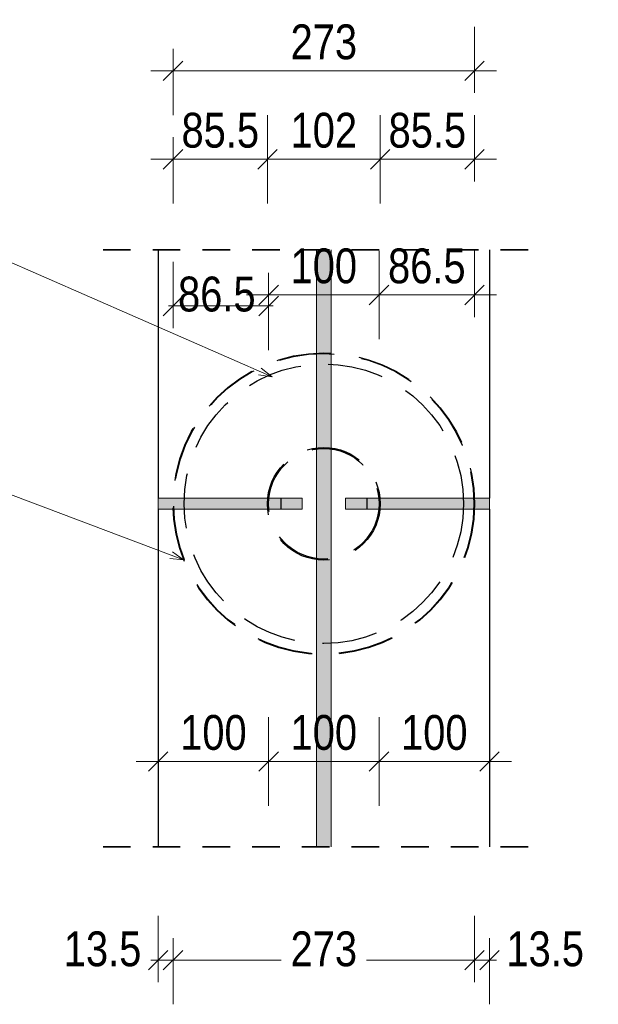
# Model space of a CAD drawing. Header units: millimetres. Extents: x -74 to 79, y 0 to 54.
# Tile 151 of 164: x 41.02 to 43.64, y 29.93 to 34.38. Entities that reach past the tile are written whole.
import ezdxf

# ---------------------------------------------------------------- set-up
doc = ezdxf.new("R2010")
doc.units = ezdxf.units.MM
doc.linetypes.add('HIDDEN', pattern=[0.375, 0.25, -0.125])
doc.linetypes.add('HIDDENX2', pattern=[0.75, 0.5, -0.25])
for name, color, linetype, lineweight in [('01_Neubau Beschriftung', 7, 'Continuous', 20), ('01_Neubau Türen-Fassade', 7, 'Continuous', 20), ('11_Koordinaten zur Einordnung - nicht mit drucken', 7, 'Continuous', 20), ('Achsen', 7, 'Continuous', 20)]:
    doc.layers.add(name, color=color, linetype=linetype, lineweight=lineweight)
doc.styles.add('Arial Narrow', font='ARIALN.TTF')
doc.dimstyles.new('Arch_Strakon_dimstyle', dxfattribs={"dimtxt": 15.75, "dimasz": 1, "dimexe": 1.25, "dimexo": 0.0625, "dimgap": 1, "dimtad": 0, "dimdec": 3, "dimzin": 12, "dimdsep": 46, "dimtxsty": 'Arial Narrow', "dimblk": 'Arrowhead_Tick', "dimsah": 1, "dimcen": 0, "dimse1": 1, "dimse2": 1, "dimclrd": 6, "dimclrt": 2, "dimazin": 0, "dimtfac": 1, "dimtdec": 4, "dimtmove": 0, "dimatfit": 3, "dimldrblk": 'NONE', "dimfxl": 1, "dimtvp": 1, "dimtolj": 1, "dimtzin": 0, "dimlwd": 13, "dimarcsym": 2})

# ---------------------------------------------------------------- blocks, each defined once
blk = doc.blocks.new('Arrowhead_Tick')
at = {"color": 0, "linetype": 'Continuous', "lineweight": -2}
for p, q in [((0, 20), (0, -10)), ((-1, 0), (0, 0)), ((10, 0), (0, 0))]:
    blk.add_line(p, q, dxfattribs=at)
at = {"color": 2, "linetype": 'Continuous', "lineweight": 35}
blk.add_line((4.42, 4.42), (-4.42, -4.42), dxfattribs=at)
blk = doc.blocks.new('*D283')
at = {"color": 6, "linetype": 'Continuous', "lineweight": 13}
for p, q in [((41.6366, 30.1291), (41.6266, 30.1291)), ((41.6466, 30.1291), (41.7138, 30.1291)), ((41.7238, 30.1291), (41.7338, 30.1291))]:
    blk.add_line(p, q, dxfattribs=at)
at = {"layer": 'Defpoints', "color": 0}
for p in [(41.7138, 32.194), (41.6466, 30.6418), (41.7138, 30.1291)]:
    blk.add_point(p, dxfattribs=at)
at = {"color": 6, "lineweight": 13, "xscale": 0.01, "yscale": 0.01, "zscale": 0.01}
blk.add_blockref('Arrowhead_Tick', (41.6466, 30.1291), dxfattribs=at)
at = {"color": 6, "lineweight": 13, "xscale": 0.01, "yscale": 0.01, "zscale": 0.01, "rotation": 180}
blk.add_blockref('Arrowhead_Tick', (41.7138, 30.1291), dxfattribs=at)
at = {"color": 2, "lineweight": 35, "insert": (41.3946, 30.1791), "char_height": 0.1575, "attachment_point": 5, "style": 'Arial Narrow'}
blk.add_mtext('\\A1;13.5', dxfattribs=at)
blk = doc.blocks.new('_None')
blk = doc.blocks.new('*D284')
at = {"color": 6, "linetype": 'Continuous', "lineweight": 13}
for p, q in [((41.7238, 30.1291), (42.2026, 30.1291)), ((43.0688, 30.1291), (42.5901, 30.1291))]:
    blk.add_line(p, q, dxfattribs=at)
at = {"layer": 'Defpoints', "color": 0}
for p in [(41.7138, 32.194), (43.0788, 32.194), (43.0788, 30.1291)]:
    blk.add_point(p, dxfattribs=at)
at = {"color": 6, "lineweight": 13, "xscale": 0.01, "yscale": 0.01, "zscale": 0.01}
for p, rotation in [((43.0788, 30.1291), 359.9999999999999), ((41.7138, 30.1291), 179.9999999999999)]:
    blk.add_blockref('Arrowhead_Tick', p, dxfattribs=dict(at, rotation=rotation))
at = {"color": 2, "lineweight": 35, "insert": (42.3963, 30.1791), "char_height": 0.1575, "attachment_point": 5, "style": 'Arial Narrow'}
blk.add_mtext('\\A1;273', dxfattribs=at)
blk = doc.blocks.new('*D285')
at = {"color": 6, "linetype": 'Continuous', "lineweight": 13}
for p, q in [((43.0688, 30.1291), (43.0588, 30.1291)), ((43.0788, 30.1291), (43.1466, 30.1291)), ((43.1566, 30.1291), (43.1666, 30.1291))]:
    blk.add_line(p, q, dxfattribs=at)
at = {"layer": 'Defpoints', "color": 0}
for p in [(43.0788, 32.194), (43.1466, 30.6418), (43.1466, 30.1291)]:
    blk.add_point(p, dxfattribs=at)
at = {"color": 6, "lineweight": 13, "xscale": 0.01, "yscale": 0.01, "zscale": 0.01}
for p, rotation in [((43.0788, 30.1291), 1.202060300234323e-11), ((43.1466, 30.1291), 180.000000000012)]:
    blk.add_blockref('Arrowhead_Tick', p, dxfattribs=dict(at, rotation=rotation))
at = {"color": 2, "lineweight": 35, "insert": (43.3986, 30.1791), "char_height": 0.1575, "attachment_point": 5, "style": 'Arial Narrow'}
blk.add_mtext('\\A1;13.5', dxfattribs=at)
blk = doc.blocks.new('*D289')
at = {"color": 6, "linetype": 'Continuous', "lineweight": 13}
blk.add_line((41.6566, 31.0278), (42.1363, 31.0278), dxfattribs=at)
at = {"layer": 'Defpoints', "color": 0}
for p in [(41.6466, 33.3426), (42.1463, 32.194), (42.1463, 31.0278)]:
    blk.add_point(p, dxfattribs=at)
at = {"color": 6, "lineweight": 13, "xscale": 0.01, "yscale": 0.01, "zscale": 0.01}
blk.add_blockref('Arrowhead_Tick', (42.1463, 31.0278), dxfattribs=at)
at = {"color": 6, "lineweight": 13, "xscale": 0.01, "yscale": 0.01, "zscale": 0.01, "rotation": 180}
blk.add_blockref('Arrowhead_Tick', (41.6466, 31.0278), dxfattribs=at)
at = {"color": 2, "lineweight": 35, "insert": (41.8965, 31.1582), "char_height": 0.1575, "attachment_point": 5, "style": 'Arial Narrow'}
blk.add_mtext('\\A1;100', dxfattribs=at)
blk = doc.blocks.new('*D290')
at = {"color": 6, "linetype": 'Continuous', "lineweight": 13}
blk.add_line((42.1563, 31.0278), (42.6363, 31.0278), dxfattribs=at)
at = {"layer": 'Defpoints', "color": 0}
for p in [(42.1463, 32.194), (42.6463, 32.194), (42.6463, 31.0278)]:
    blk.add_point(p, dxfattribs=at)
at = {"color": 6, "lineweight": 13, "xscale": 0.01, "yscale": 0.01, "zscale": 0.01}
for p, rotation in [((42.6463, 31.0278), 359.9999999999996), ((42.1463, 31.0278), 179.9999999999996)]:
    blk.add_blockref('Arrowhead_Tick', p, dxfattribs=dict(at, rotation=rotation))
at = {"color": 2, "lineweight": 35, "insert": (42.3963, 31.1582), "char_height": 0.1575, "attachment_point": 5, "style": 'Arial Narrow'}
blk.add_mtext('\\A1;100', dxfattribs=at)
blk = doc.blocks.new('*D291')
at = {"color": 6, "linetype": 'Continuous', "lineweight": 13}
blk.add_line((42.6563, 31.0278), (43.1366, 31.0278), dxfattribs=at)
at = {"layer": 'Defpoints', "color": 0}
for p in [(43.1466, 33.3426), (42.6463, 32.194), (43.1466, 31.0278)]:
    blk.add_point(p, dxfattribs=at)
at = {"color": 6, "lineweight": 13, "xscale": 0.01, "yscale": 0.01, "zscale": 0.01}
blk.add_blockref('Arrowhead_Tick', (43.1466, 31.0278), dxfattribs=at)
at = {"color": 6, "lineweight": 13, "xscale": 0.01, "yscale": 0.01, "zscale": 0.01, "rotation": 180}
blk.add_blockref('Arrowhead_Tick', (42.6463, 31.0278), dxfattribs=at)
at = {"color": 2, "lineweight": 35, "insert": (42.8965, 31.1582), "char_height": 0.1575, "attachment_point": 5, "style": 'Arial Narrow'}
blk.add_mtext('\\A1;100', dxfattribs=at)
blk = doc.blocks.new('*D292')
at = {"color": 6, "linetype": 'Continuous', "lineweight": 13}
for p, q in [((41.7038, 33.0889), (41.6938, 33.0889)), ((41.7138, 33.0889), (42.1463, 33.0889)), ((42.1563, 33.0889), (42.1663, 33.0889))]:
    blk.add_line(p, q, dxfattribs=at)
at = {"layer": 'Defpoints', "color": 0}
for p in [(42.1463, 33.0889), (41.7138, 32.194), (42.1463, 32.194)]:
    blk.add_point(p, dxfattribs=at)
at = {"color": 6, "lineweight": 13, "xscale": 0.01, "yscale": 0.01, "zscale": 0.01}
blk.add_blockref('Arrowhead_Tick', (41.7138, 33.0889), dxfattribs=at)
at = {"color": 6, "lineweight": 13, "xscale": 0.01, "yscale": 0.01, "zscale": 0.01, "rotation": 180}
blk.add_blockref('Arrowhead_Tick', (42.1463, 33.0889), dxfattribs=at)
at = {"color": 2, "lineweight": 35, "insert": (41.9118, 33.1418), "char_height": 0.1575, "attachment_point": 5, "style": 'Arial Narrow'}
blk.add_mtext('\\A1;86.5', dxfattribs=at)
blk = doc.blocks.new('*D293')
at = {"color": 6, "linetype": 'Continuous', "lineweight": 13}
blk.add_line((42.1563, 33.1389), (42.6363, 33.1389), dxfattribs=at)
at = {"layer": 'Defpoints', "color": 0}
for p in [(42.6463, 33.1389), (42.1463, 32.194), (42.6463, 32.194)]:
    blk.add_point(p, dxfattribs=at)
at = {"color": 6, "lineweight": 13, "xscale": 0.01, "yscale": 0.01, "zscale": 0.01}
blk.add_blockref('Arrowhead_Tick', (42.6463, 33.1389), dxfattribs=at)
at = {"color": 6, "lineweight": 13, "xscale": 0.01, "yscale": 0.01, "zscale": 0.01, "rotation": 180}
blk.add_blockref('Arrowhead_Tick', (42.1463, 33.1389), dxfattribs=at)
at = {"color": 2, "lineweight": 35, "insert": (42.3963, 33.2693), "char_height": 0.1575, "attachment_point": 5, "style": 'Arial Narrow'}
blk.add_mtext('\\A1;100', dxfattribs=at)
blk = doc.blocks.new('*D294')
at = {"color": 6, "linetype": 'Continuous', "lineweight": 13}
blk.add_line((42.6563, 33.1389), (43.0688, 33.1389), dxfattribs=at)
at = {"layer": 'Defpoints', "color": 0}
for p in [(43.0788, 33.1389), (42.6463, 32.194), (43.0788, 32.194)]:
    blk.add_point(p, dxfattribs=at)
at = {"color": 6, "lineweight": 13, "xscale": 0.01, "yscale": 0.01, "zscale": 0.01}
blk.add_blockref('Arrowhead_Tick', (43.0788, 33.1389), dxfattribs=at)
at = {"color": 6, "lineweight": 13, "xscale": 0.01, "yscale": 0.01, "zscale": 0.01, "rotation": 180}
blk.add_blockref('Arrowhead_Tick', (42.6463, 33.1389), dxfattribs=at)
at = {"color": 2, "lineweight": 35, "insert": (42.8626, 33.2693), "char_height": 0.1575, "attachment_point": 5, "style": 'Arial Narrow'}
blk.add_mtext('\\A1;86.5', dxfattribs=at)
blk = doc.blocks.new('*D296')
at = {"color": 6, "linetype": 'Continuous', "lineweight": 13}
blk.add_line((41.7238, 33.7527), (42.1313, 33.7527), dxfattribs=at)
at = {"layer": 'Defpoints', "color": 0}
for p in [(42.1413, 33.7527), (41.7138, 32.194), (42.1413, 32.194)]:
    blk.add_point(p, dxfattribs=at)
at = {"color": 6, "lineweight": 13, "xscale": 0.01, "yscale": 0.01, "zscale": 0.01}
blk.add_blockref('Arrowhead_Tick', (42.1413, 33.7527), dxfattribs=at)
at = {"color": 6, "lineweight": 13, "xscale": 0.01, "yscale": 0.01, "zscale": 0.01, "rotation": 180}
blk.add_blockref('Arrowhead_Tick', (41.7138, 33.7527), dxfattribs=at)
at = {"color": 2, "lineweight": 35, "insert": (41.9276, 33.8831), "char_height": 0.1575, "attachment_point": 5, "style": 'Arial Narrow'}
blk.add_mtext('\\A1;85.5', dxfattribs=at)
blk = doc.blocks.new('*D297')
at = {"color": 6, "linetype": 'Continuous', "lineweight": 13}
blk.add_line((42.1513, 33.7527), (42.6413, 33.7527), dxfattribs=at)
at = {"layer": 'Defpoints', "color": 0}
for p in [(42.6513, 33.7527), (42.1413, 32.194), (42.6513, 32.194)]:
    blk.add_point(p, dxfattribs=at)
at = {"color": 6, "lineweight": 13, "xscale": 0.01, "yscale": 0.01, "zscale": 0.01}
for p, rotation in [((42.6513, 33.7527), 359.9999999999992), ((42.1413, 33.7527), 179.9999999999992)]:
    blk.add_blockref('Arrowhead_Tick', p, dxfattribs=dict(at, rotation=rotation))
at = {"color": 2, "lineweight": 35, "insert": (42.3963, 33.8831), "char_height": 0.1575, "attachment_point": 5, "style": 'Arial Narrow'}
blk.add_mtext('\\A1;102', dxfattribs=at)
blk = doc.blocks.new('*D298')
at = {"color": 6, "linetype": 'Continuous', "lineweight": 13}
blk.add_line((42.6613, 33.7527), (43.0688, 33.7527), dxfattribs=at)
at = {"layer": 'Defpoints', "color": 0}
for p in [(43.0788, 33.7527), (42.6513, 32.194), (43.0788, 32.194)]:
    blk.add_point(p, dxfattribs=at)
at = {"color": 6, "lineweight": 13, "xscale": 0.01, "yscale": 0.01, "zscale": 0.01}
blk.add_blockref('Arrowhead_Tick', (43.0788, 33.7527), dxfattribs=at)
at = {"color": 6, "lineweight": 13, "xscale": 0.01, "yscale": 0.01, "zscale": 0.01, "rotation": 180}
blk.add_blockref('Arrowhead_Tick', (42.6513, 33.7527), dxfattribs=at)
at = {"color": 2, "lineweight": 35, "insert": (42.8651, 33.8831), "char_height": 0.1575, "attachment_point": 5, "style": 'Arial Narrow'}
blk.add_mtext('\\A1;85.5', dxfattribs=at)
blk = doc.blocks.new('*D299')
at = {"color": 6, "linetype": 'Continuous', "lineweight": 13}
blk.add_line((41.7238, 34.1527), (43.0688, 34.1527), dxfattribs=at)
at = {"layer": 'Defpoints', "color": 0}
for p in [(43.0788, 34.1527), (41.7138, 32.194), (43.0788, 32.194)]:
    blk.add_point(p, dxfattribs=at)
at = {"color": 6, "lineweight": 13, "xscale": 0.01, "yscale": 0.01, "zscale": 0.01}
blk.add_blockref('Arrowhead_Tick', (43.0788, 34.1527), dxfattribs=at)
at = {"color": 6, "lineweight": 13, "xscale": 0.01, "yscale": 0.01, "zscale": 0.01, "rotation": 180}
blk.add_blockref('Arrowhead_Tick', (41.7138, 34.1527), dxfattribs=at)
at = {"color": 2, "lineweight": 35, "insert": (42.3963, 34.2831), "char_height": 0.1575, "attachment_point": 5, "style": 'Arial Narrow'}
blk.add_mtext('\\A1;273', dxfattribs=at)

msp = doc.modelspace()

# ---------------------------------------------------------------- hatches: boundary and pattern name
at = {"layer": '11_Koordinaten zur Einordnung - nicht mit drucken', "lineweight": 13, "true_color": 0x4682b4}
for points in [[(42.3628264, 30.6418132), (42.4303264, 30.6418132), (42.4303264, 33.3426165), (42.3628264, 33.3426165)], [(41.6461053, 32.1689979), (42.2985843, 32.1689979), (42.2985843, 32.2189979), (41.6461053, 32.2189979)], [(42.4940974, 32.1689979), (43.1465764, 32.1689979), (43.1465764, 32.2189979), (42.4940974, 32.2189979)]]:
    msp.add_hatch(color=145, dxfattribs=at).paths.add_polyline_path(points)

# ---------------------------------------------------------------- linework, layer by layer
at = {"color": 5, "linetype": 'Continuous', "lineweight": 18}
for p, q in [((40.4591337, 33.5134108), (42.1618264, 32.7685373)), ((42.1132998, 32.8073141), (42.1618264, 32.7685373)), ((42.1618264, 32.7685373), (42.1004127, 32.7778557)), ((39.703393, 32.7182473), (41.7611928, 31.9399542)), ((41.7611928, 31.9399542), (41.6993852, 31.9461424)), ((41.71076, 31.9762171), (41.7611928, 31.9399542))]:
    msp.add_line(p, q, dxfattribs=at)
at = {"color": 2, "linetype": 'HIDDEN', "lineweight": 35, "ltscale": 0.5}
for p, q in [((41.3965764, 33.3426165), (43.3965764, 33.3426165)), ((41.3965764, 30.6418132), (43.3965764, 30.6418132))]:
    msp.add_line(p, q, dxfattribs=at)
at = {"layer": '01_Neubau Beschriftung', "color": 5, "linetype": 'Continuous', "lineweight": 18}
for p, q in [((42.3628264, 33.3426165), (42.3628264, 30.6418132)), ((42.4303264, 33.3426165), (42.4303264, 30.6418132)), ((41.6461053, 32.2189979), (42.2985843, 32.2189979)), ((41.6465764, 32.2189979), (41.6465764, 32.1689979)), ((42.2985843, 32.2189979), (42.2985843, 32.1689979)), ((42.4940974, 32.2189979), (42.4940974, 32.1689979)), ((42.4940974, 32.2189979), (43.1465764, 32.2189979)), ((43.1465764, 32.2189979), (43.1465764, 32.1689979)), ((41.6461053, 32.1689979), (42.2985843, 32.1689979)), ((42.4940974, 32.1689979), (43.1465764, 32.1689979))]:
    msp.add_line(p, q, dxfattribs=at)
at = {"layer": '01_Neubau Türen-Fassade', "color": 3, "linetype": 'HIDDENX2', "lineweight": 25, "ltscale": 0.5}
for p, q in [((42.2023553, 32.2189979), (42.2023553, 32.1689979)), ((42.5903264, 32.2189979), (42.5903264, 32.1689979))]:
    msp.add_line(p, q, dxfattribs=at)
for radius in [0.6825, 0.6798735, 0.6325, 0.255, 0.25]:
    msp.add_circle((42.3963408, 32.1939979), radius, dxfattribs=at)
at = {"layer": 'Achsen', "color": 3, "linetype": 'Continuous', "lineweight": 25}
for p, q in [((41.6465764, 33.3426165), (41.6465764, 32.2189979)), ((43.1465764, 33.3426165), (43.1465764, 32.2189979)), ((41.6465764, 32.1689979), (41.6465764, 30.6418132)), ((43.1465764, 32.1689979), (43.1465764, 30.6418132))]:
    msp.add_line(p, q, dxfattribs=at)

# ---------------------------------------------------------------- texts
at = {"color": 2, "lineweight": 35, "style": 'Arial Narrow'}
msp.add_text('Stahlring ø außen 273 mm ø innen 102 mm, t = 15 mm', height=0.1575, dxfattribs=at).set_placement((36.052916, 33.550708))

# ---------------------------------------------------------------- dimensions: what is measured, and where the dimension line sits
at = {"lineweight": 35}
for base, p1, p2, text, override, picture, middle in [((43.0788408, 34.1526501), (41.7138408, 32.1939979), (43.0788408, 32.1939979), '273', {"dimscale": 0.01, "dimtxt": 15.75, "dimasz": 1, "dimgap": 5, "dimtad": 1, "dimjust": 0, "dimtih": 0, "dimtoh": 0, "dimdec": 4, "dimdsep": 46, "dimtxsty": 'Arial Narrow', "dimclrd": 6, "dimclrt": 2, "dimtix": 1, "dimtofl": 255, "dimtmove": 0, "dimatfit": 2, "dimfxl": 0, "dimfxlon": 0, "dimtvp": 31.746032, "dimlwd": 13}, '*D299', (42.3963408, 34.1526501)), ((42.1413408, 33.7526501), (41.7138408, 32.1939979), (42.1413408, 32.1939979), '85.5', {"dimscale": 0.01, "dimtxt": 15.75, "dimasz": 1, "dimgap": 5, "dimtad": 1, "dimjust": 0, "dimtih": 0, "dimtoh": 0, "dimdec": 4, "dimdsep": 46, "dimtxsty": 'Arial Narrow', "dimclrd": 6, "dimclrt": 2, "dimtix": 1, "dimtofl": 255, "dimtmove": 0, "dimatfit": 2, "dimfxl": 0, "dimfxlon": 0, "dimtvp": 31.746032, "dimlwd": 13}, '*D296', (41.9275908, 33.7526501)), ((42.6513408, 33.7526501), (42.1413408, 32.1939979), (42.6513408, 32.1939979), '102', {"dimscale": 0.01, "dimtxt": 15.75, "dimasz": 1, "dimgap": 5, "dimtad": 1, "dimjust": 0, "dimtih": 0, "dimtoh": 0, "dimdec": 4, "dimdsep": 46, "dimtxsty": 'Arial Narrow', "dimclrd": 6, "dimclrt": 2, "dimtix": 1, "dimtofl": 255, "dimtmove": 0, "dimatfit": 2, "dimfxl": 0, "dimfxlon": 0, "dimtvp": 31.746032, "dimlwd": 13}, '*D297', (42.3963408, 33.7526501)), ((43.0788408, 33.7526501), (42.6513408, 32.1939979), (43.0788408, 32.1939979), '85.5', {"dimscale": 0.01, "dimtxt": 15.75, "dimasz": 1, "dimgap": 5, "dimtad": 1, "dimjust": 0, "dimtih": 0, "dimtoh": 0, "dimdec": 4, "dimdsep": 46, "dimtxsty": 'Arial Narrow', "dimclrd": 6, "dimclrt": 2, "dimtix": 1, "dimtofl": 255, "dimtmove": 0, "dimatfit": 2, "dimfxl": 0, "dimfxlon": 0, "dimtvp": 31.746032, "dimlwd": 13}, '*D298', (42.8650908, 33.7526501)), ((42.6463408, 33.1388513), (42.1463408, 32.1939979), (42.6463408, 32.1939979), '100', {"dimscale": 0.01, "dimtxt": 15.75, "dimasz": 1, "dimgap": 5, "dimtad": 1, "dimjust": 0, "dimtih": 0, "dimtoh": 0, "dimdec": 4, "dimdsep": 46, "dimtxsty": 'Arial Narrow', "dimclrd": 6, "dimclrt": 2, "dimtix": 1, "dimtofl": 255, "dimtmove": 0, "dimatfit": 2, "dimfxl": 0, "dimfxlon": 0, "dimtvp": 31.746032, "dimlwd": 13}, '*D293', (42.3963408, 33.1388513)), ((43.0788408, 33.1388513), (42.6463408, 32.1939979), (43.0788408, 32.1939979), '86.5', {"dimscale": 0.01, "dimtxt": 15.75, "dimasz": 1, "dimgap": 5, "dimtad": 1, "dimjust": 0, "dimtih": 0, "dimtoh": 0, "dimdec": 4, "dimdsep": 46, "dimtxsty": 'Arial Narrow', "dimclrd": 6, "dimclrt": 2, "dimtix": 1, "dimtofl": 255, "dimtmove": 0, "dimatfit": 2, "dimfxl": 0, "dimfxlon": 0, "dimtvp": 31.746032, "dimlwd": 13}, '*D294', (42.8625908, 33.1388513)), ((42.1463408, 31.0278342), (41.6465764, 33.3426165), (42.1463408, 32.1939979), '100', {"dimscale": 0.01, "dimtxt": 15.75, "dimasz": 1, "dimgap": 5, "dimtad": 1, "dimjust": 0, "dimtih": 0, "dimtoh": 0, "dimdec": 4, "dimdsep": 46, "dimtxsty": 'Arial Narrow', "dimclrd": 6, "dimclrt": 2, "dimtix": 1, "dimtofl": 255, "dimtmove": 0, "dimatfit": 2, "dimfxl": 0, "dimfxlon": 0, "dimtvp": 31.746032, "dimlwd": 13}, '*D289', (41.8964586, 31.0278342)), ((43.1465764, 31.0278342), (42.6463408, 32.1939979), (43.1465764, 33.3426165), '100', {"dimscale": 0.01, "dimtxt": 15.75, "dimasz": 1, "dimgap": 5, "dimtad": 1, "dimjust": 0, "dimtih": 0, "dimtoh": 0, "dimdec": 4, "dimdsep": 46, "dimtxsty": 'Arial Narrow', "dimclrd": 6, "dimclrt": 2, "dimtix": 1, "dimtofl": 255, "dimtmove": 0, "dimatfit": 2, "dimfxl": 0, "dimfxlon": 0, "dimtvp": 31.746032, "dimlwd": 13}, '*D291', (42.8964586, 31.0278342)), ((42.1463408, 33.0888513), (41.7138408, 32.1939979), (42.1463408, 32.1939979), '86.5', {"dimscale": 0.01, "dimtxt": 15.75, "dimasz": 1, "dimgap": 5, "dimtad": 0, "dimjust": 0, "dimtih": 0, "dimtoh": 0, "dimdec": 4, "dimdsep": 46, "dimtxsty": 'Arial Narrow', "dimclrd": 6, "dimclrt": 2, "dimtix": 0, "dimtofl": 255, "dimtmove": 2, "dimatfit": 2, "dimfxl": 0, "dimfxlon": 0, "dimtvp": 31.746032, "dimlwd": 13}, '*D292', (41.9118072, 33.1417807)), ((41.7138408, 30.1291134), (41.6465764, 30.6418132), (41.7138408, 32.1939979), '13.5', {"dimscale": 0.01, "dimtxt": 15.75, "dimasz": 1, "dimgap": 5, "dimtad": 1, "dimjust": 0, "dimtih": 0, "dimtoh": 0, "dimdec": 4, "dimdsep": 46, "dimtxsty": 'Arial Narrow', "dimclrd": 6, "dimclrt": 2, "dimtix": 0, "dimtofl": 255, "dimtmove": 2, "dimatfit": 2, "dimfxl": 0, "dimfxlon": 0, "dimtvp": 31.746032, "dimlwd": 13}, '*D283', (41.3945764, 30.1791134)), ((43.0788408, 30.1291134), (41.7138408, 32.1939979), (43.0788408, 32.1939979), '273', {"dimscale": 0.01, "dimtxt": 15.75, "dimasz": 1, "dimgap": 5, "dimtad": 0, "dimjust": 0, "dimtih": 0, "dimtoh": 0, "dimdec": 4, "dimdsep": 46, "dimtxsty": 'Arial Narrow', "dimclrd": 6, "dimclrt": 2, "dimtix": 0, "dimtofl": 255, "dimtmove": 2, "dimatfit": 2, "dimfxl": 0, "dimfxlon": 0, "dimtvp": 31.746032, "dimlwd": 13}, '*D284', (42.3963408, 30.1791134)), ((42.6463408, 31.0278342), (42.1463408, 32.1939979), (42.6463408, 32.1939979), '100', {"dimscale": 0.01, "dimtxt": 15.75, "dimasz": 1, "dimgap": 5, "dimtad": 1, "dimjust": 0, "dimtih": 0, "dimtoh": 0, "dimdec": 4, "dimdsep": 46, "dimtxsty": 'Arial Narrow', "dimclrd": 6, "dimclrt": 2, "dimtix": 1, "dimtofl": 255, "dimtmove": 0, "dimatfit": 2, "dimfxl": 0, "dimfxlon": 0, "dimtvp": 31.746032, "dimlwd": 13}, '*D290', (42.3963408, 31.0278342))]:
    dim = msp.add_linear_dim(base=base, p1=p1, p2=p2, text=text, dimstyle='Arch_Strakon_dimstyle', override=override, dxfattribs=at)
    dim.commit()
    dim.dimension.update_dxf_attribs({"geometry": picture, "text_midpoint": middle, "dimtype": 160})
dim = msp.add_linear_dim(base=(43.1465764, 30.1291134), p1=(43.0788408, 32.1939979), p2=(43.1465764, 30.6418132), angle=0, text='13.5', dimstyle='Arch_Strakon_dimstyle', override={"dimscale": 0.01, "dimtxt": 15.75, "dimasz": 1, "dimgap": 5, "dimtad": 1, "dimjust": 4, "dimtih": 0, "dimtoh": 0, "dimdec": 4, "dimdsep": 46, "dimtxsty": 'Arial Narrow', "dimclrd": 6, "dimclrt": 2, "dimtix": 0, "dimtofl": 255, "dimtmove": 2, "dimatfit": 2, "dimfxl": 0, "dimfxlon": 0, "dimtvp": 31.746032, "dimlwd": 13}, dxfattribs=at)
dim.commit()
dim.dimension.update_dxf_attribs({"geometry": '*D285', "text_midpoint": (43.3985764, 30.1791134), "dimtype": 160})

doc.saveas('drawing.dxf')
